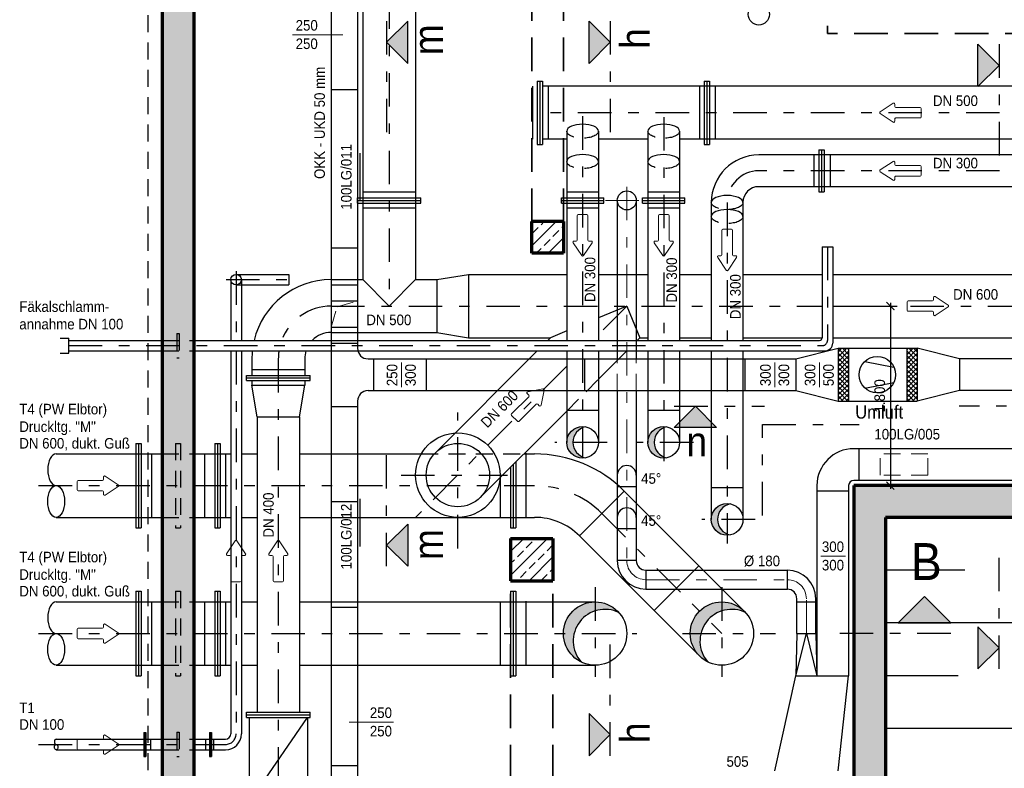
# Model space of a CAD drawing. Header units: metres. Extents: x -5 to 93, y -48 to 79.
# Tile 6 of 91: x 4 to 13, y -30 to -23. Entities that reach past the tile are written whole.
import ezdxf

# ---------------------------------------------------------------- set-up
doc = ezdxf.new("R2010")
doc.units = ezdxf.units.M
doc.header["$LTSCALE"] = 0.05
for name, pattern in [('STRICHPUNKT2', [12.7, 6.35, -3.175, 0, -3.175]), ('VERDECKT', [9.525, 6.35, -3.175]), ('VERDECKT2', [4.7625, 3.175, -1.5875])]:
    doc.linetypes.add(name, pattern=pattern)
for name, color, linetype, lineweight in [('Beschrifttung', 7, 'Continuous', 18), ('Beschriftung-Schnitte', 7, 'Continuous', 25), ('Lüftung', 82, 'Continuous', 30), ('Lüftung_mitte', 82, 'STRICHPUNKT2', 20), ('Lüftung_Schraffur', 253, 'Continuous', 20), ('Lüftung_Text', 82, 'Continuous', 20), ('Lüftung_verdeckt', 82, 'VERDECKT2', 20), ('Rohre', 160, 'Continuous', 30), ('Rohre_mitte', 160, 'STRICHPUNKT2', 25), ('Rohre_verdeckt', 160, 'VERDECKT2', 25), ('Sonstiges-1', 3, 'Continuous', 25), ('Sonstiges-verdeckt', 3, 'VERDECKT2', 25), ('Wand', 6, 'Continuous', 70), ('Wand-Schraffur', 252, 'Continuous', 20), ('Wand-verdeckt', 2, 'VERDECKT', 35)]:
    doc.layers.add(name, color=color, linetype=linetype, lineweight=lineweight)
for name, color, linetype in [('Lüftung_Schnitte', 7, 'Continuous'), ('Rohre_Schraffur', 253, 'Continuous'), ('Rohre_Text', 160, 'Continuous')]:
    doc.layers.add(name, color=color, linetype=linetype)
doc.styles.add('Arial', font='arial.ttf', dxfattribs={"width": 0.9})

# ---------------------------------------------------------------- blocks, each defined once
blk = doc.blocks.new('Pfeil')
at = {"layer": 'Beschrifttung'}
for p, q in [((0, -0.04), (0, 0.04)), ((0.01, 0.05), (0.24, 0.05)), ((0.25, 0.06), (0.25, 0.0813)), ((0.3875, 0.0083), (0.2655, 0.0896)), ((0.01, -0.05), (0.24, -0.05)), ((0.25, -0.0813), (0.25, -0.06)), ((0.2655, -0.0896), (0.3875, -0.0083))]:
    blk.add_line(p, q, dxfattribs=at)
for centre, start, end in [((0.01, 0.04), 90, 180), ((0.24, 0.06), 270, 0), ((0.26, 0.0813), 56.30993, 180), ((0.382, 0), 303.69007, 56.30993), ((0.01, -0.04), 180, 270), ((0.24, -0.06), 0, 90), ((0.26, -0.0813), 180, 303.69007)]:
    blk.add_arc(centre, 0.01, start, end, dxfattribs=at)
blk = doc.blocks.new('_ArchTick')
at = {"color": 0, "linetype": 'ByBlock', "const_width": 0.15}
blk.add_lwpolyline([(-0.5, -0.5), (0.5, 0.5)], dxfattribs=at)

msp = doc.modelspace()

# ---------------------------------------------------------------- hatches: boundary and pattern name
at = {"layer": 'Beschriftung-Schnitte'}
msp.add_hatch(color=256, dxfattribs=at).paths.add_polyline_path([(12.7475, -28.6904), (12.4975, -28.4404), (12.2475, -28.6904)])
at = {"layer": 'Lüftung_Schnitte'}
for points in [[(7.6051, -23.3931), (7.4051, -23.1931), (7.6051, -22.9931)], [(9.3213, -23.3931), (9.5213, -23.1931), (9.3213, -22.9931)], [(13.0038, -23.6127), (13.2038, -23.4127), (13.0038, -23.2127)], [(10.5282, -26.8395), (10.3282, -26.6395), (10.1282, -26.8395)], [(7.6051, -28.1537), (7.4051, -27.9537), (7.6051, -27.7537)], [(13.0038, -29.1255), (13.2038, -28.9255), (13.0038, -28.7255)], [(9.3213, -29.9475), (9.5213, -29.7475), (9.3213, -29.5475)]]:
    msp.add_hatch(color=256, dxfattribs=at).paths.add_polyline_path(points)
at = {"layer": 'Lüftung_Schraffur'}
h = msp.add_hatch(dxfattribs=at)
h.set_pattern_fill('NET', color=256, scale=0.01, angle=45, style=0)
h.paths.add_polyline_path([(11.7794, -26.0904), (11.6794, -26.0904), (11.6794, -26.5904), (11.7794, -26.5904)])
h.paths.add_polyline_path([(12.4294, -26.0904), (12.3294, -26.0904), (12.3294, -26.5904), (12.4294, -26.5904)])
at = {"layer": 'Rohre_Schraffur'}
h = msp.add_hatch(color=256, dxfattribs=at)
h.paths.add_polyline_path([(9.1692, -26.9805), (9.1102, -26.9805, 0.414214), (9.2602, -27.1305), (9.2602, -27.1184, -0.300122)])
h.paths.add_polyline_path([(9.2602, -26.8426), (9.2602, -26.8305, 0.414214), (9.1102, -26.9805), (9.1692, -26.9805, -0.300122)])
h = msp.add_hatch(color=256, dxfattribs=at)
h.paths.add_polyline_path([(9.9384, -26.9805), (9.8794, -26.9805, 0.414214), (10.0294, -27.1305), (10.0294, -27.1184, -0.300122)])
h.paths.add_polyline_path([(10.0294, -26.8426), (10.0294, -26.8305, 0.414214), (9.8794, -26.9805), (9.9384, -26.9805, -0.300122)])
h = msp.add_hatch(color=256, dxfattribs=at)
h.paths.add_polyline_path([(10.5384, -27.7104), (10.4794, -27.7104, 0.414214), (10.6294, -27.8604), (10.6294, -27.8483, -0.300122)])
h.paths.add_polyline_path([(10.6294, -27.5726), (10.6294, -27.5604, 0.414214), (10.4794, -27.7104), (10.5384, -27.7104, -0.300122)])
h = msp.add_hatch(color=256, dxfattribs=at)
h.paths.add_polyline_path([(9.3794, -28.5759), (9.3794, -28.4904, 0.414214), (9.0794, -28.7904), (9.1805, -28.7904, -0.260338)])
h.paths.add_polyline_path([(9.3794, -28.4904), (9.3794, -28.5759, -0.195139), (9.6044, -28.592, 0.21525)])
h.paths.add_polyline_path([(9.1805, -28.7904), (9.0794, -28.7904, 0.285876), (9.247, -29.0597, -0.244961)])
h = msp.add_hatch(color=256, dxfattribs=at)
h.paths.add_polyline_path([(10.5794, -28.4904), (10.5794, -28.5759, -0.195139), (10.8044, -28.592, 0.21525)])
h.paths.add_polyline_path([(10.5794, -28.4904, 0.414214), (10.2794, -28.7904, 0.285876), (10.447, -29.0597, -0.539719), (10.5794, -28.5759)])
at = {"layer": 'Wand-Schraffur'}
h = msp.add_hatch(dxfattribs=at)
h.set_pattern_fill('ANSI33', color=256, scale=0.025, style=0)
h.paths.add_polyline_path([(7.3894, -15.3104), (5.2794, -15.3104), (5.2794, -16.3104), (5.4044, -16.3104), (5.4044, -16.2104), (5.4544, -16.2104), (5.4544, -16.3104), (5.5794, -16.3104), (5.5794, -15.6104), (6.7294, -15.6104), (6.7294, -16.3104), (6.8561, -16.3104), (6.8561, -16.2104), (6.9061, -16.2104), (6.9061, -16.3104), (7.0294, -16.3104), (7.0294, -15.6104), (7.3894, -15.6104)])
h.paths.add_polyline_path([(5.4544, -16.2104), (5.4044, -16.2104), (5.4044, -16.3104), (5.4544, -16.3104)], flags=17)
h.paths.add_polyline_path([(5.4044, -16.3104), (5.2794, -16.3104), (5.2794, -16.6104), (5.4044, -16.6104)])
h.paths.add_polyline_path([(5.4544, -16.3104), (5.4044, -16.3104), (5.4044, -16.6104), (5.4544, -16.6104)])
h.paths.add_polyline_path([(5.5794, -16.3104), (5.4544, -16.3104), (5.4544, -16.6104), (5.5794, -16.6104)])
h.paths.add_polyline_path([(5.4044, -16.6104), (5.2794, -16.6104), (5.2794, -16.9104), (5.4044, -16.9104)])
h.paths.add_polyline_path([(5.4544, -16.6104), (5.4044, -16.6104), (5.4044, -16.9104), (5.4544, -16.9104)])
h.paths.add_polyline_path([(5.5794, -16.6104), (5.4544, -16.6104), (5.4544, -16.9104), (5.5794, -16.9104)])
h.paths.add_polyline_path([(5.4544, -16.9104), (5.4044, -16.9104), (5.4044, -17.0104), (5.4544, -17.0104)], flags=17)
h.paths.add_polyline_path([(5.5794, -16.9104), (5.4544, -16.9104), (5.4544, -17.0104), (5.4044, -17.0104), (5.4044, -16.9104), (5.2794, -16.9104), (5.2794, -26.0152), (5.4199, -26.0152), (5.4199, -25.9512), (5.4389, -25.9512), (5.4389, -26.0152), (5.5794, -26.0152)])
h.paths.add_polyline_path([(5.4389, -25.9512), (5.4199, -25.9512), (5.4199, -26.0152), (5.4389, -26.0152)], flags=17)
h.paths.add_polyline_path([(5.4199, -26.0152), (5.2794, -26.0152), (5.2794, -26.0652), (5.4199, -26.0652)])
h.paths.add_polyline_path([(5.4389, -26.0152), (5.4199, -26.0152), (5.4199, -26.0652), (5.4389, -26.0652)])
h.paths.add_polyline_path([(5.5794, -26.0152), (5.4389, -26.0152), (5.4389, -26.0652), (5.5794, -26.0652)])
h.paths.add_polyline_path([(5.4199, -26.0652), (5.2794, -26.0652), (5.2794, -26.1152), (5.4199, -26.1152)])
h.paths.add_polyline_path([(5.4389, -26.0652), (5.4199, -26.0652), (5.4199, -26.1152), (5.4389, -26.1152)])
h.paths.add_polyline_path([(5.5794, -26.0652), (5.4389, -26.0652), (5.4389, -26.1152), (5.5794, -26.1152)])
h.paths.add_polyline_path([(5.4389, -26.1152), (5.4199, -26.1152), (5.4199, -26.1792), (5.4389, -26.1792)], flags=17)
h.paths.add_polyline_path([(5.5794, -26.1152), (5.4389, -26.1152), (5.4389, -26.1792), (5.4199, -26.1792), (5.4199, -26.1152), (5.2794, -26.1152), (5.2794, -27.0904), (5.4044, -27.0904), (5.4044, -26.9904), (5.4544, -26.9904), (5.4544, -27.0904), (5.5794, -27.0904)])
h.paths.add_polyline_path([(5.4544, -26.9904), (5.4044, -26.9904), (5.4044, -27.0904), (5.4544, -27.0904)], flags=17)
h.paths.add_polyline_path([(5.4044, -27.0904), (5.2794, -27.0904), (5.2794, -27.3904), (5.4044, -27.3904)])
h.paths.add_polyline_path([(5.4544, -27.0904), (5.4044, -27.0904), (5.4044, -27.3904), (5.4544, -27.3904)])
h.paths.add_polyline_path([(5.5794, -27.0904), (5.4544, -27.0904), (5.4544, -27.3904), (5.5794, -27.3904)])
h.paths.add_polyline_path([(5.4044, -27.3904), (5.2794, -27.3904), (5.2794, -27.6904), (5.4044, -27.6904)])
h.paths.add_polyline_path([(5.4544, -27.3904), (5.4044, -27.3904), (5.4044, -27.6904), (5.4544, -27.6904)])
h.paths.add_polyline_path([(5.5794, -27.3904), (5.4544, -27.3904), (5.4544, -27.6904), (5.5794, -27.6904)])
h.paths.add_polyline_path([(5.4544, -27.6904), (5.4044, -27.6904), (5.4044, -27.7904), (5.4544, -27.7904)], flags=17)
h.paths.add_polyline_path([(5.5794, -27.6904), (5.4544, -27.6904), (5.4544, -27.7904), (5.4044, -27.7904), (5.4044, -27.6904), (5.2794, -27.6904), (5.2794, -28.4904), (5.4044, -28.4904), (5.4044, -28.3904), (5.4544, -28.3904), (5.4544, -28.4904), (5.5794, -28.4904)])
h.paths.add_polyline_path([(5.4544, -28.3904), (5.4044, -28.3904), (5.4044, -28.4904), (5.4544, -28.4904)], flags=17)
h.paths.add_polyline_path([(5.4544, -28.4904), (5.4044, -28.4904), (5.4044, -28.7904), (5.4544, -28.7904)])
h.paths.add_polyline_path([(5.4044, -28.4904), (5.2794, -28.4904), (5.2794, -28.7904), (5.4044, -28.7904)])
h.paths.add_polyline_path([(5.5794, -28.4904), (5.4544, -28.4904), (5.4544, -28.7904), (5.5794, -28.7904)])
h.paths.add_polyline_path([(5.4044, -28.7904), (5.2794, -28.7904), (5.2794, -29.0904), (5.4044, -29.0904)])
h.paths.add_polyline_path([(5.4544, -28.7904), (5.4044, -28.7904), (5.4044, -29.0904), (5.4544, -29.0904)])
h.paths.add_polyline_path([(5.5794, -28.7904), (5.4544, -28.7904), (5.4544, -29.0904), (5.5794, -29.0904)])
h.paths.add_polyline_path([(5.4544, -29.0904), (5.4044, -29.0904), (5.4044, -29.1904), (5.4544, -29.1904)], flags=17)
h.paths.add_polyline_path([(5.5794, -29.0904), (5.4544, -29.0904), (5.4544, -29.1904), (5.4044, -29.1904), (5.4044, -29.0904), (5.2794, -29.0904), (5.2794, -29.7404), (5.4199, -29.7404), (5.4199, -29.6754), (5.4389, -29.6754), (5.4389, -29.7404), (5.5794, -29.7404)])
h.paths.add_polyline_path([(5.4389, -29.6754), (5.4199, -29.6754), (5.4199, -29.7404), (5.4389, -29.7404)], flags=17)
h.paths.add_polyline_path([(5.4199, -29.7404), (5.2794, -29.7404), (5.2794, -29.7904), (5.4199, -29.7904)])
h.paths.add_polyline_path([(5.4389, -29.7404), (5.4199, -29.7404), (5.4199, -29.7904), (5.4389, -29.7904)])
h.paths.add_polyline_path([(5.5794, -29.7404), (5.4389, -29.7404), (5.4389, -29.7904), (5.5794, -29.7904)])
h.paths.add_polyline_path([(5.4199, -29.7904), (5.2794, -29.7904), (5.2794, -29.8404), (5.4199, -29.8404)])
h.paths.add_polyline_path([(5.4389, -29.7904), (5.4199, -29.7904), (5.4199, -29.8404), (5.4389, -29.8404)])
h.paths.add_polyline_path([(5.5794, -29.7904), (5.4389, -29.7904), (5.4389, -29.8404), (5.5794, -29.8404)])
h.paths.add_polyline_path([(5.4389, -29.8404), (5.4199, -29.8404), (5.4199, -29.9034), (5.4389, -29.9034)], flags=17)
h.paths.add_polyline_path([(5.5794, -29.8404), (5.4389, -29.8404), (5.4389, -29.9034), (5.4199, -29.9034), (5.4199, -29.8404), (5.2794, -29.8404), (5.2794, -30.4279), (5.4199, -30.4279), (5.4199, -30.3754), (5.4389, -30.3754), (5.4389, -30.4279), (5.5794, -30.4279)])
h.paths.add_polyline_path([(5.4389, -30.3754), (5.4199, -30.3754), (5.4199, -30.4279), (5.4389, -30.4279)], flags=17)
h.paths.add_polyline_path([(5.4199, -30.4279), (5.2794, -30.4279), (5.2794, -30.4904), (5.4199, -30.4904)])
h.paths.add_polyline_path([(5.4389, -30.4279), (5.4199, -30.4279), (5.4199, -30.4904), (5.4389, -30.4904)])
h.paths.add_polyline_path([(5.5794, -30.4279), (5.4389, -30.4279), (5.4389, -30.4904), (5.5794, -30.4904)])
h.paths.add_polyline_path([(5.4199, -30.4904), (5.2794, -30.4904), (5.2794, -30.5529), (5.4199, -30.5529)])
h.paths.add_polyline_path([(5.4389, -30.4904), (5.4199, -30.4904), (5.4199, -30.5529), (5.4389, -30.5529)])
h.paths.add_polyline_path([(5.5794, -30.4904), (5.4389, -30.4904), (5.4389, -30.5529), (5.5794, -30.5529)])
h.paths.add_polyline_path([(5.4389, -30.5529), (5.4199, -30.5529), (5.4199, -30.6034), (5.4389, -30.6034)], flags=17)
h.paths.add_polyline_path([(5.5794, -30.5529), (5.4389, -30.5529), (5.4389, -30.6034), (5.4199, -30.6034), (5.4199, -30.5529), (5.2794, -30.5529), (5.2794, -31.1154), (5.4199, -31.1154), (5.4199, -31.0754), (5.4389, -31.0754), (5.4389, -31.1154), (5.5794, -31.1154)])
h.paths.add_polyline_path([(5.4389, -31.0754), (5.4199, -31.0754), (5.4199, -31.1154), (5.4389, -31.1154)], flags=17)
h.paths.add_polyline_path([(5.4199, -31.1154), (5.2794, -31.1154), (5.2794, -31.1904), (5.4199, -31.1904)])
h.paths.add_polyline_path([(5.4389, -31.1154), (5.4199, -31.1154), (5.4199, -31.1904), (5.4389, -31.1904)])
h.paths.add_polyline_path([(5.5794, -31.1154), (5.4389, -31.1154), (5.4389, -31.1904), (5.5794, -31.1904)])
h.paths.add_polyline_path([(5.4199, -31.1904), (5.2794, -31.1904), (5.2794, -31.2654), (5.4199, -31.2654)])
h.paths.add_polyline_path([(5.4389, -31.1904), (5.4199, -31.1904), (5.4199, -31.2654), (5.4389, -31.2654)])
h.paths.add_polyline_path([(5.5794, -31.1904), (5.4389, -31.1904), (5.4389, -31.2654), (5.5794, -31.2654)])
h.paths.add_polyline_path([(5.4389, -31.2654), (5.4199, -31.2654), (5.4199, -31.3034), (5.4389, -31.3034)])
h.paths.add_polyline_path([(5.5794, -31.2654), (5.4389, -31.2654), (5.4389, -31.3034), (5.4199, -31.3034), (5.4199, -31.2654), (5.2794, -31.2654), (5.2794, -31.7904), (5.4044, -31.7904), (5.4044, -31.6904), (5.4544, -31.6904), (5.4544, -31.7904), (5.5794, -31.7904)])
h.paths.add_polyline_path([(5.4544, -31.6904), (5.4044, -31.6904), (5.4044, -31.7904), (5.4544, -31.7904)])
h.paths.add_polyline_path([(5.4044, -31.7904), (5.2794, -31.7904), (5.2794, -31.9904), (5.4044, -31.9904)])
h.paths.add_polyline_path([(5.4544, -31.7904), (5.4044, -31.7904), (5.4044, -31.9904), (5.4544, -31.9904)])
h.paths.add_polyline_path([(5.5794, -31.7904), (5.4544, -31.7904), (5.4544, -31.9904), (5.5794, -31.9904)])
h.paths.add_polyline_path([(5.4044, -31.9904), (5.2794, -31.9904), (5.2794, -32.1904), (5.4044, -32.1904)])
h.paths.add_polyline_path([(5.4544, -31.9904), (5.4044, -31.9904), (5.4044, -32.1904), (5.4544, -32.1904)])
h.paths.add_polyline_path([(5.5794, -31.9904), (5.4544, -31.9904), (5.4544, -32.1904), (5.5794, -32.1904)])
h.paths.add_polyline_path([(5.4544, -32.1904), (5.4044, -32.1904), (5.4044, -32.2904), (5.4544, -32.2904)], flags=17)
h.paths.add_polyline_path([(5.5794, -32.1904), (5.4544, -32.1904), (5.4544, -32.2904), (5.4044, -32.2904), (5.4044, -32.1904), (5.2794, -32.1904), (5.2794, -32.8904), (5.4044, -32.8904), (5.4044, -32.7904), (5.4544, -32.7904), (5.4544, -32.8904), (5.5794, -32.8904)])
h.paths.add_polyline_path([(5.4544, -32.7904), (5.4044, -32.7904), (5.4044, -32.8904), (5.4544, -32.8904)], flags=17)
h.paths.add_polyline_path([(5.4044, -32.8904), (5.2794, -32.8904), (5.2794, -33.0904), (5.4044, -33.0904)])
h.paths.add_polyline_path([(5.4544, -32.8904), (5.4044, -32.8904), (5.4044, -33.0904), (5.4544, -33.0904)])
h.paths.add_polyline_path([(5.5794, -32.8904), (5.4544, -32.8904), (5.4544, -33.0904), (5.5794, -33.0904)])
h.paths.add_polyline_path([(5.4044, -33.0904), (5.2794, -33.0904), (5.2794, -33.2904), (5.4044, -33.2904)])
h.paths.add_polyline_path([(5.4544, -33.0904), (5.4044, -33.0904), (5.4044, -33.2904), (5.4544, -33.2904)])
h.paths.add_polyline_path([(5.5794, -33.0904), (5.4544, -33.0904), (5.4544, -33.2904), (5.5794, -33.2904)])
h.paths.add_polyline_path([(5.4544, -33.2904), (5.4044, -33.2904), (5.4044, -33.3904), (5.4544, -33.3904)], flags=17)
h.paths.add_polyline_path([(5.5794, -33.2904), (5.4544, -33.2904), (5.4544, -33.3904), (5.4044, -33.3904), (5.4044, -33.2904), (5.2794, -33.2904), (5.2794, -33.9904), (5.4044, -33.9904), (5.4044, -33.8904), (5.4544, -33.8904), (5.4544, -33.9904), (5.5794, -33.9904)])
h.paths.add_polyline_path([(5.4544, -33.8904), (5.4044, -33.8904), (5.4044, -33.9904), (5.4544, -33.9904)], flags=17)
h.paths.add_polyline_path([(5.4044, -33.9904), (5.2794, -33.9904), (5.2794, -34.1904), (5.4044, -34.1904)])
h.paths.add_polyline_path([(5.4544, -33.9904), (5.4044, -33.9904), (5.4044, -34.1904), (5.4544, -34.1904)])
h.paths.add_polyline_path([(5.5794, -33.9904), (5.4544, -33.9904), (5.4544, -34.1904), (5.5794, -34.1904)])
h.paths.add_polyline_path([(5.4044, -34.1904), (5.2794, -34.1904), (5.2794, -34.3904), (5.4044, -34.3904)])
h.paths.add_polyline_path([(5.4544, -34.1904), (5.4044, -34.1904), (5.4044, -34.3904), (5.4544, -34.3904)])
h.paths.add_polyline_path([(5.5794, -34.1904), (5.4544, -34.1904), (5.4544, -34.3904), (5.5794, -34.3904)])
h.paths.add_polyline_path([(5.4544, -34.3904), (5.4044, -34.3904), (5.4044, -34.4904), (5.4544, -34.4904)], flags=17)
h.paths.add_polyline_path([(6.9882, -34.6904), (5.5794, -34.6904), (5.5794, -34.3904), (5.4544, -34.3904), (5.4544, -34.4904), (5.4044, -34.4904), (5.4044, -34.3904), (5.2794, -34.3904), (5.2794, -34.9904), (6.9511, -34.9904)])
h = msp.add_hatch(dxfattribs=at)
h.set_pattern_fill('ANSI33', color=256, scale=0.025, style=0)
h.paths.add_polyline_path([(9.0794, -24.8904), (8.7794, -24.8904), (8.7794, -25.1904), (9.0794, -25.1904)])
h = msp.add_hatch(dxfattribs=at)
h.set_pattern_fill('ANSI33', color=256, scale=0.025, style=0)
h.paths.add_polyline_path([(7.1949, -34.6904), (6.9882, -34.6904), (6.9511, -34.9904), (7.2062, -34.9904)])
h.paths.add_polyline_path([(10.8294, -34.6904), (7.1949, -34.6904), (7.2062, -34.9904), (10.8294, -34.9904)])
h.paths.add_polyline_path([(12.2394, -34.6904), (12.1294, -34.6904), (12.1294, -27.6904), (13.7294, -27.6904), (13.7294, -27.5511), (13.6844, -27.5511), (13.6844, -27.5336), (13.7294, -27.5336), (13.7294, -27.3904), (11.8294, -27.3904), (11.8294, -34.9904), (12.2394, -34.9904)])
h.paths.add_polyline_path([(13.7294, -27.5336), (13.6844, -27.5336), (13.6844, -27.5511), (13.7294, -27.5511)], flags=16)
h.paths.add_polyline_path([(13.8294, -27.3904), (13.7294, -27.3904), (13.7294, -27.5336), (13.8294, -27.5336)])
h.paths.add_polyline_path([(13.8294, -27.5336), (13.7294, -27.5336), (13.7294, -27.5511), (13.8294, -27.5511)])
h.paths.add_polyline_path([(13.8294, -27.5511), (13.7294, -27.5511), (13.7294, -27.6904), (13.8294, -27.6904)])
h.paths.add_polyline_path([(13.9294, -27.3904), (13.8294, -27.3904), (13.8294, -27.5336), (13.9294, -27.5336)])
h.paths.add_polyline_path([(13.9294, -27.5336), (13.8294, -27.5336), (13.8294, -27.5511), (13.9294, -27.5511)])
h.paths.add_polyline_path([(13.9294, -27.5511), (13.8294, -27.5511), (13.8294, -27.6904), (13.9294, -27.6904)])
h.paths.add_polyline_path([(15.6294, -27.5511), (15.5844, -27.5511), (15.5844, -27.5336), (15.6294, -27.5336), (15.6294, -27.3904), (13.9294, -27.3904), (13.9294, -27.5336), (13.9744, -27.5336), (13.9744, -27.5511), (13.9294, -27.5511), (13.9294, -27.6904), (14.6294, -27.6904), (14.6294, -34.5404), (14.9294, -34.5404), (14.9294, -27.6904), (15.6294, -27.6904)])
h.paths.add_polyline_path([(15.7294, -27.5336), (15.6294, -27.5336), (15.6294, -27.5511), (15.7294, -27.5511)])
h.paths.add_polyline_path([(15.6294, -27.5336), (15.5844, -27.5336), (15.5844, -27.5511), (15.6294, -27.5511)], flags=16)
h.paths.add_polyline_path([(15.7294, -27.3904), (15.6294, -27.3904), (15.6294, -27.5336), (15.7294, -27.5336)])
h.paths.add_polyline_path([(15.7294, -27.5511), (15.6294, -27.5511), (15.6294, -27.6904), (15.7294, -27.6904)])
h.paths.add_polyline_path([(15.8294, -27.3904), (15.7294, -27.3904), (15.7294, -27.5336), (15.8294, -27.5336)])
h.paths.add_polyline_path([(15.8294, -27.5336), (15.7294, -27.5336), (15.7294, -27.5511), (15.8294, -27.5511)])
h.paths.add_polyline_path([(15.8744, -27.5336), (15.8294, -27.5336), (15.8294, -27.5511), (15.8744, -27.5511)], flags=17)
h.paths.add_polyline_path([(15.8294, -27.5511), (15.7294, -27.5511), (15.7294, -27.6904), (15.8294, -27.6904)])
h.paths.add_polyline_path([(17.7294, -25.9904), (17.6044, -25.9904), (17.6044, -26.0904), (17.5544, -26.0904), (17.5544, -25.9904), (17.4294, -25.9904), (17.4294, -27.3904), (15.8294, -27.3904), (15.8294, -27.5336), (15.8744, -27.5336), (15.8744, -27.5511), (15.8294, -27.5511), (15.8294, -27.6904), (17.4294, -27.6904), (17.4294, -34.6904), (17.3194, -34.6904), (17.3194, -34.9904), (17.4294, -34.9904), (17.4294, -35.1254), (17.7294, -35.1254), (17.7294, -34.6904)])
h.paths.add_polyline_path([(17.3194, -34.6904), (17.2794, -34.6904), (17.2794, -34.9904), (17.3194, -34.9904)], flags=17)
h.paths.add_polyline_path([(17.2794, -34.6904), (17.2394, -34.6904), (17.2394, -34.9904), (17.2794, -34.9904)], flags=16)
h.paths.add_polyline_path([(17.2394, -34.6904), (14.9294, -34.6904), (14.6294, -34.6904), (12.3194, -34.6904), (12.3194, -34.9904), (17.2394, -34.9904)])
h.paths.add_polyline_path([(14.9294, -34.5404), (14.6294, -34.5404), (14.6294, -34.6904), (14.9294, -34.6904)])
h.paths.add_polyline_path([(11.8519, -30.3705), (12.0975, -30.3705), (12.0975, -30.5606), (11.8519, -30.5606)], flags=24)
h = msp.add_hatch(dxfattribs=at)
h.set_pattern_fill('ANSI33', color=256, scale=0.025, style=0)
h.paths.add_polyline_path([(8.9794, -27.8904), (8.5794, -27.8904), (8.5794, -28.2904), (8.9794, -28.2904)])

# ---------------------------------------------------------------- linework, layer by layer
at = {"layer": 'Beschriftung-Schnitte', "color": 6, "linetype": 'STRICHPUNKT2'}
msp.add_line((12.7475, -28.7904), (11.6537, -28.7904), dxfattribs=at)
at = {"layer": 'Beschriftung-Schnitte'}
msp.add_lwpolyline([(12.2475, -28.6904), (12.7475, -28.6904), (12.4975, -28.4404)], close=True, dxfattribs=at)
at = {"layer": 'Lüftung'}
for p, q in [((6.8794, -18.1404), (6.8794, -34.5404)), ((7.1294, -18.1404), (7.1294, -26.0904)), ((6.8794, -23.6404), (7.1294, -23.6404)), ((7.155, -24.6925), (7.155, -24.2425)), ((9.5894, -24.6904), (9.5894, -26.1904)), ((9.7694, -24.6904), (9.7694, -26.1904)), ((6.8794, -25.1404), (7.1294, -25.1404)), ((6.8794, -25.4904), (7.1294, -25.4904)), ((6.8794, -25.6404), (7.1294, -25.6404)), ((6.8794, -25.8904), (7.1294, -25.8904)), ((6.8794, -26.0404), (7.1294, -26.0404)), ((11.2794, -26.1904), (11.6794, -26.0904)), ((11.6794, -26.0904), (11.6794, -26.5904)), ((11.6794, -26.0904), (12.4294, -26.0904)), ((11.7794, -26.0904), (11.7794, -26.5904)), ((12.3294, -26.0904), (12.3294, -26.5904)), ((12.4294, -26.0904), (12.4294, -26.5904)), ((12.8294, -26.1904), (12.4294, -26.0904)), ((7.2294, -26.1904), (11.2794, -26.1904)), ((7.2794, -26.1904), (7.2794, -26.4904)), ((7.7794, -26.1904), (7.7794, -26.4904)), ((9.2794, -26.1904), (9.2794, -26.4904)), ((10.7981, -26.1904), (10.7981, -26.4904)), ((11.2794, -26.1904), (11.2794, -26.4904)), ((12.8294, -26.1904), (12.8294, -26.4904)), ((13.4294, -26.1904), (12.8294, -26.1904)), ((11.9335, -26.2142), (12.2072, -26.2677)), ((11.9335, -26.4671), (12.2072, -26.4136)), ((7.2294, -26.4904), (11.2794, -26.4904)), ((9.5894, -26.4904), (9.5894, -28.1004)), ((9.7694, -26.4904), (9.7694, -28.1004)), ((11.2794, -26.4904), (11.6794, -26.5904)), ((12.8294, -26.4904), (12.4294, -26.5904)), ((13.4294, -26.4904), (12.8294, -26.4904)), ((6.8794, -26.6404), (7.1294, -26.6404)), ((7.1294, -26.5904), (7.1294, -34.5404)), ((11.6794, -26.5904), (12.4294, -26.5904)), ((17.0294, -27.0404), (11.8294, -27.0404)), ((11.8794, -27.3404), (11.8794, -27.0404)), ((9.7694, -27.4004), (9.5894, -27.4004)), ((11.4794, -27.3904), (11.4794, -29.1904)), ((11.7794, -27.3904), (11.7794, -29.1904)), ((17.0294, -27.3404), (11.8294, -27.3404)), ((11.4794, -27.4404), (11.7794, -27.4404)), ((6.8794, -27.5404), (7.1294, -27.5404)), ((7.155, -27.9654), (7.155, -27.5154)), ((9.7694, -27.8004), (9.5894, -27.8004)), ((9.7694, -28.1004), (9.5894, -28.1004)), ((9.8594, -28.1904), (11.1994, -28.1904)), ((9.8594, -28.1904), (9.8594, -28.3704)), ((11.1994, -28.3704), (11.1994, -28.1904)), ((9.8594, -28.3704), (11.1994, -28.3704)), ((11.2894, -28.7904), (11.2894, -28.4604)), ((11.2894, -28.4904), (11.4694, -28.4904)), ((11.4694, -28.7904), (11.4694, -28.4604)), ((6.8794, -28.5404), (7.1294, -28.5404)), ((11.2894, -28.7904), (11.2794, -29.1904)), ((11.2794, -29.1904), (11.3794, -28.7904)), ((11.2894, -28.7904), (11.4694, -28.7904)), ((11.3794, -28.7904), (11.4794, -29.1904)), ((11.4694, -28.7904), (11.4794, -29.1904)), ((11.0794, -30.0904), (11.2794, -29.1904)), ((11.2794, -29.1904), (11.7794, -29.1904)), ((11.6794, -30.0904), (11.7794, -29.1904)), ((6.8794, -30.0404), (7.1294, -30.0404))]:
    msp.add_line(p, q, dxfattribs=at)
for centre, radius in [((9.6794, -24.6904), 0.09), ((12.0509, -26.3406), 0.1725)]:
    msp.add_circle(centre, radius, dxfattribs=at)
for centre, radius, start, end in [((7.2294, -26.0904), 0.1, 180, 270), ((7.2294, -26.5904), 0.1, 90, 180), ((11.8294, -27.3904), 0.35, 90, 180), ((9.6794, -27.2904), 0.09, 0, 180), ((11.8294, -27.3904), 0.05, 90, 180), ((9.6794, -27.6904), 0.09, 0, 180), ((9.8594, -28.1004), 0.27, 180, 270), ((9.8594, -28.1004), 0.09, 180, 270), ((11.1994, -28.4604), 0.27, 0, 90), ((11.1994, -28.4604), 0.09, 0, 90)]:
    msp.add_arc(centre, radius, start, end, dxfattribs=at)
at = {"layer": 'Lüftung_mitte'}
for p, q in [((9.6794, -24.5608), (9.6794, -28.1004)), ((9.4768, -24.6904), (9.8477, -24.6904)), ((9.8594, -28.2804), (11.1994, -28.2804)), ((11.3794, -28.7904), (11.3794, -28.4604))]:
    msp.add_line(p, q, dxfattribs=at)
for centre, start, end in [((9.8594, -28.1004), 180, 270), ((11.1994, -28.4604), 0, 90)]:
    msp.add_arc(centre, 0.18, start, end, dxfattribs=at)
at = {"layer": 'Lüftung_Schnitte', "color": 6, "linetype": 'STRICHPUNKT2'}
for p, q in [((7.4051, -22.9931), (7.4051, -24.1607)), ((9.5213, -22.9931), (9.5213, -24.1607)), ((13.2038, -23.2127), (13.2038, -24.3804)), ((10.1282, -26.6395), (10.9816, -26.6395)), ((13.7524, -26.6395), (12.8271, -26.6395)), ((10.9636, -27.6734), (10.9636, -26.8125)), ((10.9636, -26.8125), (11.8807, -26.8125)), ((7.4051, -28.1537), (7.4051, -26.986)), ((13.2038, -29.1255), (13.2038, -27.9579)), ((9.5213, -29.9475), (9.5213, -28.7798))]:
    msp.add_line(p, q, dxfattribs=at)
at = {"layer": 'Lüftung_Schnitte'}
for points in [[(7.6051, -23.3931), (7.6051, -22.9931), (7.4051, -23.1931)], [(9.3213, -23.3931), (9.3213, -22.9931), (9.5213, -23.1931)], [(13.0038, -23.6127), (13.0038, -23.2127), (13.2038, -23.4127)], [(10.5282, -26.8395), (10.1282, -26.8395), (10.3282, -26.6395)], [(7.6051, -27.7537), (7.6051, -28.1537), (7.4051, -27.9537)], [(13.0038, -28.7255), (13.0038, -29.1255), (13.2038, -28.9255)], [(9.3213, -29.5475), (9.3213, -29.9475), (9.5213, -29.7475)]]:
    msp.add_lwpolyline(points, close=True, dxfattribs=at)
at = {"layer": 'Lüftung_Text'}
for p, q in [((6.9906, -23.1221), (6.5139, -23.1221)), ((7.5454, -26.2252), (7.5454, -26.4578)), ((11.081, -26.2252), (11.081, -26.4578)), ((11.5035, -26.2252), (11.5035, -26.4578)), ((11.75, -28.0573), (11.5175, -28.0573)), ((7.4694, -29.6286), (7.0517, -29.6286))]:
    msp.add_line(p, q, dxfattribs=at)
at = {"layer": 'Lüftung_verdeckt'}
for p, q in [((6.8794, -25.8904), (6.9359, -25.6964)), ((6.9359, -25.6964), (7.1294, -25.6404)), ((9.5894, -26.4904), (9.5894, -26.1904)), ((9.7694, -26.4904), (9.7694, -26.1904)), ((12.0794, -27.2904), (12.0794, -27.0904)), ((12.5294, -27.0904), (12.0794, -27.0904)), ((12.5294, -27.2904), (12.5294, -27.0904)), ((12.5294, -27.2904), (12.0794, -27.2904))]:
    msp.add_line(p, q, dxfattribs=at)
at = {"layer": 'Rohre'}
for p, q in [((7.1794, -19.8104), (7.1794, -25.4404)), ((7.6794, -19.8104), (7.6794, -25.4404)), ((8.8294, -23.5604), (8.8294, -24.1604)), ((8.8294, -23.5604), (8.8794, -23.5604)), ((8.8544, -23.5604), (8.8544, -24.1604)), ((8.8794, -23.5604), (8.8794, -24.1604)), ((10.4107, -23.5604), (10.4107, -24.1604)), ((10.4107, -23.5604), (10.4607, -23.5604)), ((10.4357, -23.5604), (10.4357, -24.1604)), ((10.4607, -23.5604), (10.4607, -24.1604)), ((8.7854, -23.6104), (8.7854, -24.1104)), ((14.7194, -23.6104), (8.8794, -23.6104)), ((8.9354, -23.6104), (8.9354, -24.1104)), ((10.3667, -23.6104), (10.3667, -24.1104)), ((10.5167, -23.6104), (10.5167, -24.1104)), ((9.1102, -24.0354), (9.1102, -26.0152)), ((9.4102, -24.0354), (9.4102, -26.0152)), ((9.8794, -24.0354), (9.8794, -26.0152)), ((10.1794, -24.0354), (10.1794, -26.0152)), ((9.1102, -24.1104), (8.8794, -24.1104)), ((9.8794, -24.1104), (9.4102, -24.1104)), ((14.6794, -24.1104), (10.1794, -24.1104)), ((8.8294, -24.1604), (8.8794, -24.1604)), ((10.4107, -24.1604), (10.4607, -24.1604)), ((11.4984, -24.2104), (11.4984, -24.6104)), ((11.4984, -24.2104), (11.5484, -24.2104)), ((11.5234, -24.2104), (11.5234, -24.6104)), ((11.5484, -24.2104), (11.5484, -24.6104)), ((14.6794, -24.2604), (10.9294, -24.2604)), ((11.4544, -24.5604), (11.4544, -24.2604)), ((11.6044, -24.2604), (11.6044, -24.5604)), ((7.1794, -24.6095), (7.6794, -24.6095)), ((9.1102, -24.6095), (9.4102, -24.6095)), ((9.8794, -24.6095), (10.1794, -24.6095)), ((14.6794, -24.5604), (10.9294, -24.5604)), ((11.4984, -24.6104), (11.5484, -24.6104)), ((7.1294, -24.6654), (7.7294, -24.6654)), ((7.1294, -24.7154), (7.1294, -24.6654)), ((7.1294, -24.6904), (7.7294, -24.6904)), ((7.7294, -24.7154), (7.7294, -24.6654)), ((9.0602, -24.6654), (9.4602, -24.6654)), ((9.0602, -24.7154), (9.0602, -24.6654)), ((9.0602, -24.6904), (9.4602, -24.6904)), ((9.4602, -24.7154), (9.4602, -24.6654)), ((9.8294, -24.6654), (10.2294, -24.6654)), ((9.8294, -24.7154), (9.8294, -24.6654)), ((9.8294, -24.6904), (10.2294, -24.6904)), ((10.2294, -24.7154), (10.2294, -24.6654)), ((7.1294, -24.7154), (7.7294, -24.7154)), ((7.1794, -24.7595), (7.6794, -24.7595)), ((9.0602, -24.7154), (9.4602, -24.7154)), ((9.1102, -24.7595), (9.4102, -24.7595)), ((9.8294, -24.7154), (10.2294, -24.7154)), ((9.8794, -24.7595), (10.1794, -24.7595)), ((10.4794, -24.7104), (10.4794, -26.0152)), ((10.7794, -24.7104), (10.7794, -26.0152)), ((11.5294, -25.1285), (11.5294, -25.9902)), ((11.5294, -25.1285), (11.6294, -25.1285)), ((11.6294, -25.1285), (11.6294, -26.0402)), ((5.9294, -25.4404), (5.9294, -26.0152)), ((5.9794, -25.3904), (6.4794, -25.3904)), ((6.0294, -25.4404), (6.0294, -26.0152)), ((6.4794, -25.3904), (6.4794, -25.4904)), ((6.8794, -25.4404), (7.1794, -25.4404)), ((7.4294, -25.6904), (7.1794, -25.4404)), ((7.4294, -25.6904), (7.6794, -25.4404)), ((7.6794, -25.4404), (7.8794, -25.4404)), ((7.8794, -25.4404), (8.1794, -25.3904)), ((7.8794, -25.4404), (7.8794, -25.9404)), ((8.1794, -25.3904), (8.1794, -25.9904)), ((8.1794, -25.3904), (9.1102, -25.3904)), ((9.4102, -25.3904), (9.8794, -25.3904)), ((10.1794, -25.3904), (10.4794, -25.3904)), ((10.7794, -25.3904), (11.5294, -25.3904)), ((11.6294, -25.3904), (14.6794, -25.3904)), ((5.9794, -25.4904), (6.4794, -25.4904)), ((9.6794, -25.6904), (9.4102, -25.802)), ((9.6794, -25.6904), (9.8036, -25.9904)), ((4.3142, -25.9952), (4.3943, -25.9952)), ((4.3943, -26.1352), (4.3943, -25.9952)), ((6.8794, -25.9404), (7.8794, -25.9404)), ((7.8794, -25.9404), (8.1794, -25.9904)), ((8.1794, -25.9904), (8.9551, -25.9904)), ((8.9551, -25.9904), (8.9304, -26.0152)), ((9.1102, -25.9262), (8.9551, -25.9904)), ((9.8036, -25.9904), (9.7789, -26.0152)), ((9.8036, -25.9904), (9.8794, -25.9904)), ((10.1794, -25.9904), (10.4794, -25.9904)), ((10.7794, -25.9904), (11.5294, -25.9904)), ((11.6294, -25.9904), (14.6794, -25.9904)), ((4.3943, -26.0152), (5.2794, -26.0152)), ((5.5794, -26.0152), (11.5044, -26.0152)), ((4.3142, -26.1352), (4.3943, -26.1352)), ((4.3943, -26.1152), (5.2794, -26.1152)), ((5.5794, -26.1152), (11.5544, -26.1152)), ((5.9294, -26.1152), (5.9294, -29.7404)), ((6.0294, -26.1152), (6.0294, -29.7404)), ((6.1294, -26.1904), (6.1294, -26.3464)), ((6.6294, -26.1904), (6.6294, -26.3464)), ((8.8304, -26.1152), (7.8672, -27.0783)), ((9.1102, -26.1152), (9.1102, -26.9805)), ((9.4102, -26.1152), (9.4102, -26.9805)), ((9.6789, -26.1152), (9.4102, -26.3839)), ((9.8794, -26.1152), (9.8794, -26.9805)), ((10.1794, -26.1152), (10.1794, -26.9805)), ((10.4794, -26.1152), (10.4794, -27.7104)), ((10.7794, -26.1152), (10.7794, -27.7104)), ((6.1294, -26.2904), (6.6294, -26.2904)), ((6.0794, -26.3464), (6.6794, -26.3464)), ((6.0794, -26.3964), (6.0794, -26.3464)), ((6.0794, -26.3714), (6.6794, -26.3714)), ((6.6794, -26.3964), (6.6794, -26.3464)), ((6.0794, -26.3964), (6.6794, -26.3964)), ((6.1294, -26.3964), (6.1294, -26.4404)), ((6.1294, -26.4404), (6.6294, -26.4404)), ((6.1794, -26.7404), (6.1294, -26.4404)), ((6.5794, -26.7404), (6.6294, -26.4404)), ((6.6294, -26.3964), (6.6294, -26.4404)), ((6.1794, -26.7404), (6.1794, -29.5361)), ((6.1794, -26.7404), (6.5794, -26.7404)), ((6.5794, -26.7404), (6.5794, -29.5361)), ((9.1102, -26.6839), (8.2915, -27.5026)), ((9.4102, -26.6805), (9.1102, -26.6805)), ((10.1794, -26.6805), (9.8794, -26.6805)), ((5.0294, -26.9904), (5.0294, -27.7904)), ((5.0294, -26.9904), (5.0794, -26.9904)), ((5.0544, -26.9904), (5.0544, -27.7904)), ((5.0794, -26.9904), (5.0794, -27.7904)), ((5.7794, -26.9904), (5.7794, -27.7904)), ((5.7794, -26.9904), (5.8294, -26.9904)), ((5.8044, -26.9904), (5.8044, -27.7904)), ((5.8294, -26.9904), (5.8294, -27.7904)), ((4.2758, -27.0904), (5.2794, -27.0904)), ((5.1794, -27.0904), (5.1794, -27.6904)), ((5.5794, -27.0904), (5.9294, -27.0904)), ((5.6794, -27.0904), (5.6794, -27.6904)), ((5.8794, -27.0904), (5.8794, -27.6904)), ((6.0294, -27.0904), (6.1794, -27.0904)), ((6.5794, -27.0904), (7.733, -27.0904)), ((8.7036, -27.0904), (8.8066, -27.0904)), ((8.7228, -27.0842), (8.7228, -27.6842)), ((8.5794, -27.2147), (8.5794, -27.7904)), ((8.6044, -27.1897), (8.6044, -27.7904)), ((8.6294, -27.1647), (8.6294, -27.7904)), ((8.4794, -27.3147), (8.4794, -27.6904)), ((10.7794, -27.4104), (10.4794, -27.4104)), ((9.2309, -27.8662), (9.6551, -27.4419)), ((9.6551, -27.4419), (10.7915, -28.5783)), ((4.2758, -27.6904), (5.2794, -27.6904)), ((5.5794, -27.6904), (5.9294, -27.6904)), ((6.0294, -27.6904), (6.1794, -27.6904)), ((6.5794, -27.6904), (8.8066, -27.6904)), ((5.0294, -27.7904), (5.0794, -27.7904)), ((5.7794, -27.7904), (5.8294, -27.7904)), ((8.5794, -27.7904), (8.6294, -27.7904)), ((9.2309, -27.8662), (10.3672, -29.0026)), ((9.938, -28.5733), (10.3622, -28.149)), ((5.0294, -28.3904), (5.0294, -29.1904)), ((5.0294, -28.3904), (5.0794, -28.3904)), ((5.0544, -28.3904), (5.0544, -29.1904)), ((5.0794, -28.3904), (5.0794, -29.1904)), ((5.7794, -28.3904), (5.7794, -29.1904)), ((5.7794, -28.3904), (5.8294, -28.3904)), ((5.8044, -28.3904), (5.8044, -29.1904)), ((5.8294, -28.3904), (5.8294, -29.1904)), ((8.5794, -28.3904), (8.5794, -29.1904)), ((8.5794, -28.3904), (8.6294, -28.3904)), ((8.6044, -28.3904), (8.6044, -29.1904)), ((8.6294, -28.3904), (8.6294, -29.1904)), ((4.2758, -28.4904), (5.2794, -28.4904)), ((5.1794, -28.4904), (5.1794, -29.0904)), ((5.5794, -28.4904), (5.9294, -28.4904)), ((5.6794, -28.4904), (5.6794, -29.0904)), ((5.8794, -28.4904), (5.8794, -29.0904)), ((6.0294, -28.4904), (6.1794, -28.4904)), ((6.5794, -28.4904), (9.3794, -28.4904)), ((8.4794, -28.4904), (8.4794, -29.0904)), ((8.7228, -28.4842), (8.7228, -29.0842)), ((4.2758, -29.0904), (5.2794, -29.0904)), ((5.5794, -29.0904), (5.9294, -29.0904)), ((6.0294, -29.0904), (6.1794, -29.0904)), ((6.5794, -29.0904), (9.3794, -29.0904)), ((5.0294, -29.1904), (5.0794, -29.1904)), ((5.7794, -29.1904), (5.8294, -29.1904)), ((8.5794, -29.1904), (8.6294, -29.1904)), ((6.0794, -29.5361), (6.6794, -29.5361)), ((6.0794, -29.5861), (6.0794, -29.5361)), ((6.6794, -29.5861), (6.6794, -29.5361)), ((6.0794, -29.5611), (6.6794, -29.5611)), ((6.0794, -29.5861), (6.6794, -29.5861)), ((6.1044, -29.5861), (6.1044, -30.3861)), ((6.1044, -30.3861), (6.6544, -29.5861)), ((6.6544, -29.5861), (6.6544, -30.3861)), ((5.1068, -29.7256), (5.1068, -29.9536)), ((5.1068, -29.7256), (5.1258, -29.7256)), ((5.1163, -29.7256), (5.1163, -29.9536)), ((5.1258, -29.7256), (5.1258, -29.9536)), ((5.7277, -29.7256), (5.7277, -29.9536)), ((5.7277, -29.7256), (5.7467, -29.7256)), ((5.7372, -29.7256), (5.7372, -29.9536)), ((5.7467, -29.7256), (5.7467, -29.9536)), ((4.2758, -29.7904), (5.2794, -29.7904)), ((5.1685, -29.7904), (5.1685, -29.8904)), ((5.5794, -29.7904), (5.8794, -29.7904)), ((5.6897, -29.7904), (5.6897, -29.8904)), ((5.7657, -29.7904), (5.7657, -29.8904)), ((4.2758, -29.8904), (5.2794, -29.8904)), ((5.5794, -29.8904), (5.8794, -29.8904)), ((5.1068, -29.9536), (5.1258, -29.9536)), ((5.7277, -29.9536), (5.7467, -29.9536))]:
    msp.add_line(p, q, dxfattribs=at)
for centre, radius in [((5.9794, -25.4404), 0.05), ((9.2602, -26.9805), 0.15), ((10.0294, -26.9805), 0.15), ((8.0794, -27.2904), 0.4), ((8.0794, -27.2904), 0.3), ((10.6294, -27.7104), 0.15), ((9.3794, -28.7904), 0.3), ((10.5794, -28.7904), 0.3)]:
    msp.add_circle(centre, radius, dxfattribs=at)
for centre, radius, start, end in [((10.9294, -24.7104), 0.45, 90, 180), ((10.9294, -24.7104), 0.15, 90, 180), ((6.8794, -26.1904), 0.75, 90, 166.48355), ((6.8794, -26.1904), 0.25, 90, 135.47878), ((11.5044, -25.9902), 0.025, 270, 0), ((11.5544, -26.0402), 0.075, 270, 0), ((6.8794, -26.1904), 0.75, 174.23831, 180), ((6.8794, -26.1904), 0.25, 162.47191, 180), ((8.8066, -28.2904), 1.2, 45, 90), ((8.8066, -28.2904), 0.6, 45, 90)]:
    msp.add_arc(centre, radius, start, end, dxfattribs=at)
at = {"layer": 'Rohre', "ltscale": 0.5}
for radius in [0.05, 0.15]:
    msp.add_arc((5.8794, -29.7404), radius, 270, 0, dxfattribs=at)
at = {"layer": 'Rohre'}
for centre, major_axis, ratio in [((9.2602, -24.0354), (-0.15, 0), 0.442025), ((10.0294, -24.0354), (-0.15, 0), 0.442025), ((9.2602, -24.3227), (-0.15, 0), 0.442025), ((10.0294, -24.3227), (-0.15, 0), 0.442025), ((10.6294, -24.7104), (-0.15, 0), 0.442025), ((10.6294, -24.8431), (-0.15, 0), 0.442025), ((4.2758, -27.2404), (0, -0.15), 0.533414), ((4.2758, -28.6404), (0, -0.15), 0.533414), ((4.2758, -29.8154), (0, -0.025), 0.647514)]:
    msp.add_ellipse(centre, major_axis=major_axis, ratio=ratio, start_param=3.141593, end_param=6.283185, dxfattribs=at)
for centre, major_axis, ratio in [((4.2758, -27.5404), (0, -0.15), 0.533414), ((4.2758, -28.9404), (0, -0.15), 0.533414), ((4.2758, -29.8654), (0, -0.025), 0.647514)]:
    msp.add_ellipse(centre, major_axis=major_axis, ratio=ratio, dxfattribs=at)
at = {"layer": 'Rohre_mitte'}
for p, q in [((7.4294, -19.8104), (7.4294, -25.6904)), ((14.6794, -23.8604), (8.8794, -23.8604)), ((9.2602, -23.8941), (9.2602, -27.1213)), ((10.0294, -23.9016), (10.0294, -27.1983)), ((14.6794, -24.4104), (10.9294, -24.4104)), ((10.6294, -24.7104), (10.6294, -27.9391)), ((11.5794, -25.1285), (11.5794, -26.0152)), ((5.884, -25.4404), (6.4794, -25.4404)), ((5.9794, -25.3602), (5.9794, -26.0152)), ((6.8794, -25.6904), (11.5294, -25.6904)), ((9.6794, -25.6904), (9.4102, -25.9596)), ((11.6294, -25.6904), (14.6794, -25.6904)), ((4.3943, -26.0652), (11.5294, -26.0652)), ((5.9794, -26.1152), (5.9794, -29.7404)), ((6.3794, -26.1904), (6.3794, -31.5904)), ((9.1102, -26.2596), (7.6794, -27.6904)), ((8.0794, -27.9848), (8.0794, -26.6995)), ((9.4929, -26.9805), (8.9988, -26.9805)), ((10.3107, -26.9805), (9.7708, -26.9805)), ((7.5416, -27.2904), (8.5498, -27.2904)), ((4.1092, -27.3904), (8.8066, -27.3904)), ((9.443, -27.6541), (10.5794, -28.7904)), ((10.8944, -27.7104), (10.3903, -27.7104)), ((9.3794, -28.3512), (9.3794, -29.2008)), ((10.5794, -28.3512), (10.5794, -29.2008)), ((4.1092, -28.7904), (9.775, -28.7904)), ((10.2056, -28.7904), (11.0876, -28.7904)), ((4.1092, -29.8404), (5.8794, -29.8404))]:
    msp.add_line(p, q, dxfattribs=at)
for centre, radius, start, end in [((10.9294, -24.7104), 0.3, 90, 180), ((6.8794, -26.1904), 0.5, 90, 159.4768), ((11.5294, -26.0152), 0.05, 270, 0), ((6.8794, -26.1904), 0.5, 171.33907, 180), ((8.8066, -28.2904), 0.9, 45, 90), ((5.8794, -29.7404), 0.1, 270, 0)]:
    msp.add_arc(centre, radius, start, end, dxfattribs=at)
at = {"layer": 'Rohre_Schraffur'}
for centre, radius, start, end in [((9.3192, -26.9805), 0.15, 101.34932, 258.65068), ((10.0884, -26.9805), 0.15, 101.34932, 258.65068), ((10.6884, -27.7104), 0.15, 101.34932, 258.65068), ((9.472, -28.8612), 0.3, 63.81583, 221.40972), ((10.672, -28.8612), 0.3, 63.81583, 221.40972)]:
    msp.add_arc(centre, radius, start, end, dxfattribs=at)
at = {"layer": 'Rohre_Text'}
for p, q in [((11.6294, -25.6904), (12.2378, -25.6904)), ((12.1753, -25.6592), (12.1753, -27.4217)), ((11.8294, -27.3904), (12.2378, -27.3904))]:
    msp.add_line(p, q, dxfattribs=at)
at = {"layer": 'Rohre_verdeckt'}
for p, q in [((5.4199, -25.9512), (5.4199, -26.1792)), ((5.4199, -25.9512), (5.4389, -25.9512)), ((5.4389, -25.9512), (5.4389, -26.1792)), ((5.2794, -26.0152), (5.5794, -26.0152)), ((5.2794, -26.1152), (5.5794, -26.1152)), ((5.4199, -26.1792), (5.4389, -26.1792)), ((9.1102, -26.6839), (9.4102, -26.3839)), ((5.4044, -26.9904), (5.4044, -27.7904)), ((5.4044, -26.9904), (5.4544, -26.9904)), ((5.4544, -26.9904), (5.4544, -27.7904)), ((5.2794, -27.0904), (5.5794, -27.0904)), ((7.733, -27.0904), (8.7036, -27.0904)), ((5.2794, -27.6904), (5.5794, -27.6904)), ((5.4044, -27.7904), (5.4544, -27.7904)), ((5.4044, -28.3904), (5.4044, -29.1904)), ((5.4044, -28.3904), (5.4544, -28.3904)), ((5.4544, -28.3904), (5.4544, -29.1904)), ((5.2794, -28.4904), (5.5794, -28.4904)), ((5.2794, -29.0904), (5.5794, -29.0904)), ((5.4044, -29.1904), (5.4544, -29.1904)), ((5.4199, -29.7254), (5.4199, -29.9534)), ((5.4199, -29.7254), (5.4389, -29.7254)), ((5.4389, -29.7254), (5.4389, -29.9534)), ((5.2794, -29.7904), (5.5794, -29.7904)), ((5.2794, -29.8904), (5.5794, -29.8904)), ((5.4199, -29.9534), (5.4389, -29.9534))]:
    msp.add_line(p, q, dxfattribs=at)
at = {"layer": 'Rohre_verdeckt', "extrusion": (0, 0, -1)}
for centre in [(9.2602, -24.0354), (10.0294, -24.0354), (9.2602, -24.3227), (10.0294, -24.3227), (10.6294, -24.7104), (10.6294, -24.8431)]:
    msp.add_ellipse(centre, major_axis=(-0.15, 0), ratio=0.442025, start_param=3.141593, end_param=6.283185, dxfattribs=at)
at = {"layer": 'Sonstiges-1'}
for p, q in [((12.8794, -28.1904), (12.1294, -28.1904)), ((14.6294, -28.6904), (12.1294, -28.6904)), ((12.8169, -29.1904), (12.1294, -29.1904)), ((13.3794, -29.6904), (12.1294, -29.6904))]:
    msp.add_line(p, q, dxfattribs=at)
msp.add_circle((10.9294, -22.9301), 0.1, dxfattribs=at)
at = {"layer": 'Sonstiges-verdeckt'}
msp.add_line((5.1444, -15.1754), (5.1444, -35.1254), dxfattribs=at)
at = {"layer": 'Wand'}
for p, q in [((5.2794, -15.3104), (5.2794, -34.9904)), ((5.5794, -15.6104), (5.5794, -34.6904)), ((9.0794, -24.8904), (8.7794, -24.8904)), ((8.7794, -25.1904), (8.7794, -24.8904)), ((9.0794, -24.8904), (9.0794, -25.1904)), ((9.0794, -25.1904), (8.7794, -25.1904)), ((17.4294, -27.3904), (11.8294, -27.3904)), ((11.8294, -27.3904), (11.8294, -34.9904)), ((14.6294, -27.6904), (12.1294, -27.6904)), ((12.1294, -27.6904), (12.1294, -34.6904)), ((8.5794, -27.8904), (8.9794, -27.8904)), ((8.5794, -27.8904), (8.5794, -28.2904)), ((8.9794, -27.8904), (8.9794, -28.2904)), ((8.5794, -28.2904), (8.9794, -28.2904))]:
    msp.add_line(p, q, dxfattribs=at)
at = {"layer": 'Wand-verdeckt'}
for p, q in [((8.7794, -17.9104), (8.7794, -24.8904)), ((9.0794, -17.9104), (9.0794, -24.8904)), ((11.5794, -21.6104), (11.5794, -23.1104)), ((13.5794, -23.1104), (11.5794, -23.1104)), ((8.5794, -31.5904), (8.5794, -28.2904)), ((8.9794, -31.5904), (8.9794, -28.2904))]:
    msp.add_line(p, q, dxfattribs=at)

# ---------------------------------------------------------------- block references
at = {"layer": 'Rohre_Text'}
for p, rotation in [((12.4668, -23.8604), 180), ((12.4668, -24.4104), 180), ((8.6166, -26.7533), 45.00000000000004), ((5.9794, -28.3007), 90), ((6.3794, -28.3007), 90)]:
    msp.add_blockref('Pfeil', p, dxfattribs=dict(at, rotation=rotation))
at = {"layer": 'Rohre_Text', "xscale": -1, "rotation": 90}
for p in [(9.2602, -24.8254), (10.0294, -24.8254), (10.6294, -24.9641)]:
    msp.add_blockref('Pfeil', p, dxfattribs=at)
at = {"layer": 'Rohre_Text'}
for p in [(12.3345, -25.6904), (4.4738, -27.3904), (4.4738, -28.7904), (4.4738, -29.8411)]:
    msp.add_blockref('Pfeil', p, dxfattribs=at)
at = {"layer": 'Rohre_Text', "xscale": 0.075, "yscale": 0.075, "zscale": 0.075}
for p, rotation in [((12.1753, -25.6904), 90), ((12.1753, -27.3904), 270)]:
    msp.add_blockref('_ArchTick', p, dxfattribs=dict(at, rotation=rotation))

# ---------------------------------------------------------------- texts
at = {"layer": 'Beschriftung-Schnitte', "color": 6, "style": 'Arial', "width": 0.9}
msp.add_text('B', height=0.35, dxfattribs=at).set_placement((12.3679, -28.2843))
at = {"layer": 'Lüftung_Schnitte', "color": 6, "style": 'Arial', "width": 0.9}
for s, p in [('m', (7.9377, -23.3169)), ('h', (9.8962, -23.2561)), ('m', (7.9377, -28.0946)), ('h', (9.8962, -29.8276))]:
    msp.add_text(s, height=0.28, rotation=90, dxfattribs=at).set_placement(p)
msp.add_text('n', height=0.28, dxfattribs=at).set_placement((10.2438, -27.1136))
at = {"layer": 'Lüftung_Text', "style": 'Arial', "width": 0.9}
for s, height, p in [('250', 0.1, (6.5434, -23.0833)), ('250', 0.1, (6.5434, -23.2576)), ('Umluft', 0.125, (11.8419, -26.7562)), ('100LG/005', 0.1, (12.0235, -26.9535)), ('45°', 0.1, (9.815, -27.3728)), ('45°', 0.1, (9.815, -27.771)), ('300', 0.1, (11.5265, -28.0185)), ('%%C 180', 0.1, (10.7879, -28.1527)), ('300', 0.1, (11.5265, -28.1928)), ('250', 0.1, (7.2459, -29.5898)), ('250', 0.1, (7.2459, -29.7641)), ('505', 0.1, (10.6233, -30.0516))]:
    msp.add_text(s, height=height, dxfattribs=at).set_placement(p)
for s, p in [('OKK - UKD 50 mm', (6.8205, -24.4874)), ('100LG/011', (7.0728, -24.7791)), ('250', (7.5066, -26.4488)), ('300', (7.6809, -26.4488)), ('300', (11.0422, -26.4488)), ('300', (11.2165, -26.4488)), ('300', (11.4647, -26.4488)), ('500', (11.639, -26.4488)), ('100LG/012', (7.0728, -28.1838))]:
    msp.add_text(s, height=0.1, rotation=90, dxfattribs=at).set_placement(p)
at = {"layer": 'Rohre_Text', "style": 'Arial', "width": 0.9}
for s, p in [('DN 500', (12.5781, -23.797)), ('DN 300', (12.5781, -24.3872)), ('DN 600', (12.7691, -25.6303)), ('Fäkalschlamm-', (3.9265, -25.7454)), ('annahme DN 100', (3.9265, -25.9114)), ('DN 500', (7.2128, -25.8714)), ('T4 (PW Elbtor)', (3.9265, -26.716)), ('Druckltg. "M"', (3.9265, -26.882)), ('DN 600, dukt. Guß', (3.9265, -27.0394)), ('T4 (PW Elbtor)', (3.9265, -28.116)), ('Druckltg. "M"', (3.9265, -28.282)), ('DN 600, dukt. Guß', (3.9265, -28.4394)), ('T1', (3.9265, -29.544)), ('DN 100', (3.9265, -29.7014))]:
    msp.add_text(s, height=0.1, dxfattribs=at).set_placement(p)
for s, rotation, p in [('DN 300', 90, (9.3809, -25.6525)), ('DN 300', 90, (10.1542, -25.6573)), ('DN 300', 90, (10.7575, -25.8147)), ('DN 600', 45, (8.3583, -26.8505)), ('DN 400', 90, (6.3359, -27.8821))]:
    msp.add_text(s, height=0.1, rotation=rotation, dxfattribs=at).set_placement(p)
at = {"layer": 'Rohre_Text', "insert": (12.0743, -26.5404), "char_height": 0.1, "attachment_point": 5, "rotation": 90, "style": 'Arial'}
msp.add_mtext('\\A1;1.800', dxfattribs=at)

doc.saveas('drawing.dxf')
